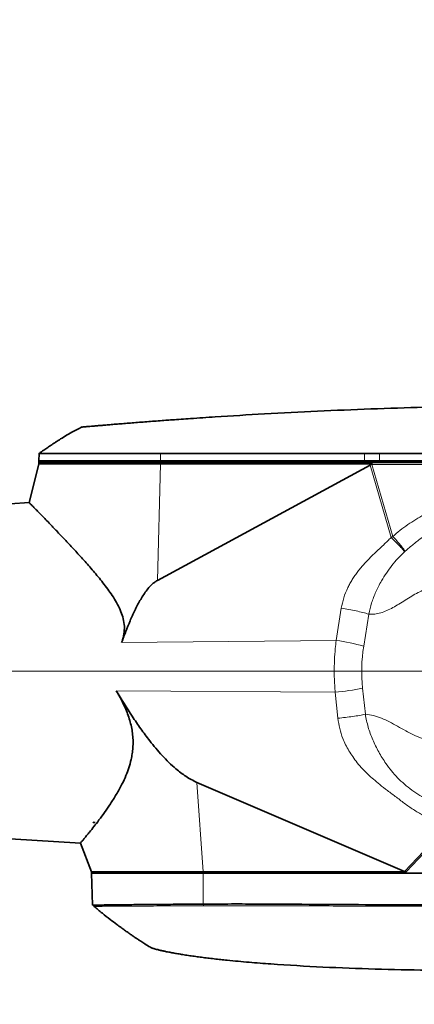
# Model space of a CAD drawing. Header units: millimetres. Extents: x 0 to 14900, y 0 to 10500.
# Tile 50 of 58: x 12301 to 12577, y 5514 to 6202. Entities that reach past the tile are written whole.
import ezdxf

# ---------------------------------------------------------------- set-up
doc = ezdxf.new("R2010")
doc.units = ezdxf.units.MM
doc.header["$LTSCALE"] = 25
doc.styles.add('SLDTEXTSTYLE0', font='TXT', dxfattribs={"width": 0.605})
doc.dimstyles.new('SLDDIMSTYLE1', dxfattribs={"dimtxt": 87.5, "dimasz": 87.5, "dimexe": 0, "dimexo": 0.0625, "dimgap": 21.875, "dimtad": 1, "dimdec": 4, "dimlfac": 25, "dimzin": 12, "dimdsep": 46, "dimtxsty": 'SLDTEXTSTYLE0', "dimsah": 1, "dimcen": 0.09, "dimadec": 1, "dimazin": 3, "dimtfac": 1, "dimtofl": 0, "dimtmove": 0, "dimatfit": 3, "dimfxl": 1, "dimfrac": 2, "dimtolj": 1, "dimtzin": 12, "dimarcsym": 0})
doc.dimstyles.new('SLDDIMSTYLE2', dxfattribs={"dimtxt": 87.5, "dimasz": 87.5, "dimexe": 0, "dimexo": 0.0625, "dimgap": 21.875, "dimtad": 1, "dimdec": 1, "dimrnd": 1e-09, "dimzin": 12, "dimdsep": 46, "dimtxsty": 'SLDTEXTSTYLE0', "dimsah": 1, "dimcen": 0, "dimadec": 0, "dimazin": 3, "dimtfac": 1, "dimtofl": 0, "dimtmove": 0, "dimatfit": 3, "dimfxl": 1, "dimfrac": 2, "dimtolj": 1, "dimtzin": 12, "dimarcsym": 0})

# ---------------------------------------------------------------- blocks, each defined once
blk = doc.blocks.new('_D_6')
at = {"color": 7, "linetype": 'Continuous', "lineweight": 0}
for p, q in [((7841.41, 6286.05), (7563.2, 6335.1)), ((12219.02, 5746.7), (14288.72, 5746.7))]:
    blk.add_line(p, q, dxfattribs=at)
at = {"color": 7, "linetype": 'Continuous', "lineweight": 18}
blk.add_arc((10900.22, 5746.7), 3351, 0, 170, dxfattribs=at)
for points in [[(7600.13, 6328.59), (7628.73, 6412.23), (7604.17, 6416.89)], [(14251.22, 5746.7), (14262.57, 5834.35), (14237.57, 5834.03)]]:
    blk.add_solid(points, dxfattribs=at)
at = {"color": 7, "linetype": 'Continuous', "lineweight": 18, "insert": (11078.26, 9208.14), "char_height": 87.5, "attachment_point": 1, "rotation": 355, "style": 'SLDTEXTSTYLE0'}
blk.add_mtext('170°', dxfattribs=at)
blk = doc.blocks.new('_D_7')
at = {"color": 7, "linetype": 'Continuous', "lineweight": 0}
for p, q in [((12219.02, 5746.7), (14288.59, 5746.7)), ((7841.41, 5207.35), (7563.33, 5158.31))]:
    blk.add_line(p, q, dxfattribs=at)
at = {"color": 7, "linetype": 'Continuous', "lineweight": 18}
blk.add_arc((10900.22, 5746.7), 3350.87, 190, 0, dxfattribs=at)
for points in [[(14251.09, 5746.7), (14237.45, 5659.37), (14262.44, 5659.04)], [(7600.26, 5164.82), (7604.29, 5076.53), (7628.86, 5081.19)]]:
    blk.add_solid(points, dxfattribs=at)
at = {"color": 7, "linetype": 'Continuous', "lineweight": 18, "insert": (11058.59, 2510.11), "char_height": 87.5, "attachment_point": 1, "rotation": 5, "style": 'SLDTEXTSTYLE0'}
blk.add_mtext('170°', dxfattribs=at)
blk = doc.blocks.new('_D_8')
at = {"color": 7, "linetype": 'Continuous', "lineweight": 0}
blk.add_line((12898.4, 8058.92), (10900.22, 5746.7), dxfattribs=at)
at = {"color": 7, "linetype": 'Continuous', "lineweight": 18}
blk.add_solid([(12898.4, 8058.92), (12831.73, 8000.89), (12850.65, 7984.55)], dxfattribs=at)
at = {"color": 7, "linetype": 'Continuous', "lineweight": 18, "insert": (11697.28, 6841.43), "char_height": 87.5, "attachment_point": 1, "rotation": 49.16701, "style": 'SLDTEXTSTYLE0'}
blk.add_mtext('R3056', dxfattribs=at)
blk = doc.blocks.new('_D_9')
at = {"color": 7, "linetype": 'Continuous', "lineweight": 0}
for q in [(12477.2, 6657.17), (10900.22, 5746.7)]:
    blk.add_line((11860.64, 6301.2), q, dxfattribs=at)
at = {"color": 7, "linetype": 'Continuous', "lineweight": 18}
blk.add_solid([(11860.64, 6301.2), (11942.67, 6334.12), (11930.17, 6355.77)], dxfattribs=at)
at = {"color": 7, "linetype": 'Continuous', "lineweight": 18, "insert": (12114.15, 6577.74), "char_height": 87.5, "attachment_point": 1, "rotation": 30, "style": 'SLDTEXTSTYLE0'}
blk.add_mtext('R1109', dxfattribs=at)

msp = doc.modelspace()

# ---------------------------------------------------------------- linework, layer by layer
at = {"color": 7, "linetype": 'Continuous', "lineweight": 35}
for p, q in [((12314.9331643, 5898.8515069), (12314.7531597, 5893.6968502)), ((12314.7531597, 5893.6968502), (12314.8230865, 5892.6968502)), ((12314.7531597, 5893.6968502), (12399.80916, 5893.6968502)), ((12399.80916, 5893.6968502), (12542.518939, 5893.6968502)), ((12542.518939, 5893.6968502), (12552.9497402, 5893.6968502)), ((12552.9497402, 5898.8781316), (12542.537808, 5898.8752535)), ((12552.9497402, 5893.6968502), (12822.7182389, 5893.6968502)), ((12314.7182389, 5891.6968502), (12308.0297364, 5864.4661459)), ((12314.7182389, 5892.6968502), (12314.7182389, 5891.6968502)), ((12399.7880349, 5892.6968502), (12314.7182389, 5892.6968502)), ((12314.7182389, 5891.6968502), (12399.7880349, 5891.6968502)), ((12546.5033457, 5890.739837), (12397.6960919, 5810.2179284)), ((12547.4549667, 5892.6968502), (12399.7880349, 5892.6968502)), ((12399.7880349, 5891.6968502), (12547.6964659, 5891.6968502)), ((12547.0123421, 5891.1290353), (12547.6964659, 5891.6968502)), ((12547.4549667, 5892.6968502), (12547.4549667, 5892.2419646)), ((12822.7182389, 5892.6968502), (12547.4549667, 5892.6968502)), ((12308.0993858, 5864.5152762), (12294.7182389, 5863.6968502)), ((12425.360844, 5669.1458305), (12570.5219876, 5606.900671)), ((12352.7687609, 5641.2920193), (12354.1294152, 5641.1968502)), ((12352.7687609, 5641.1968502), (12352.7687609, 5641.2920193)), ((12352.7687609, 5641.2920193), (12352.8519821, 5641.1968502)), ((12352.8519821, 5641.1968502), (12352.7687609, 5641.1968502)), ((12352.8519821, 5641.1968502), (12354.1294152, 5641.1968502)), ((12294.7182389, 5629.6968502), (12343.8986708, 5626.6888461)), ((12343.8265224, 5626.7344567), (12351.5182389, 5606.6968502)), ((12351.5182389, 5606.6968502), (12351.5182389, 5605.6968502)), ((12429.6238948, 5606.6968502), (12351.5182389, 5606.6968502)), ((12429.6238948, 5605.6968502), (12351.5182389, 5605.6968502)), ((12351.6230012, 5605.6968502), (12352.401896, 5583.3922231)), ((12571.6592063, 5606.6968502), (12429.6238948, 5606.6968502)), ((12685.6434755, 5605.6968502), (12429.6238948, 5605.6968502)), ((12429.770644, 5584.1516629), (12429.7847501, 5584.1515012))]:
    msp.add_line(p, q, dxfattribs=at)
at = {"color": 8, "linetype": 'Continuous', "lineweight": 18}
for p, q in [((12399.8281447, 5898.9070146), (12399.80916, 5893.6968502)), ((12399.80916, 5893.6968502), (12399.8164565, 5892.6968502)), ((12542.537808, 5898.8752535), (12542.518939, 5893.6968502)), ((12542.518939, 5893.6968502), (12542.5262355, 5892.6968502)), ((12552.9497402, 5898.8781316), (12552.9497402, 5893.6968502)), ((12552.9497402, 5893.6968502), (12552.9497402, 5892.6968502)), ((12397.6960919, 5810.2179284), (12399.7880349, 5891.6968502)), ((12399.7880349, 5892.6968502), (12399.7880349, 5891.6968502)), ((12561.1762841, 5840.1790319), (12546.5033457, 5890.739837)), ((12547.7054511, 5892.2481727), (12615.9352154, 5892.2481727)), ((12547.7054511, 5891.1547596), (12547.7054511, 5892.2481727)), ((12547.7054511, 5891.1547596), (12562.3301952, 5840.760025)), ((12615.9352154, 5891.1547596), (12547.7054511, 5891.1547596)), ((12561.1762841, 5840.1790319), (12562.3301952, 5840.760025)), ((12570.8450068, 5830.5398006), (12570.4987134, 5830.2357401)), ((12522.7198505, 5768.3090379), (12526.2543626, 5790.7402535)), ((12545.4582456, 5786.6217595), (12541.9237335, 5764.190544)), ((12522.7198505, 5768.3090379), (12372.6841223, 5766.7944657)), ((12521.9722277, 5732.1056283), (12368.960473, 5733.1488214)), ((12523.8953422, 5713.9054703), (12521.9722277, 5732.1056283)), ((12541.1761107, 5734.8871538), (12543.0992252, 5716.6869958)), ((12425.360844, 5669.1458305), (12429.6238948, 5606.6968502)), ((12570.5219876, 5606.900671), (12600.1302958, 5638.3571513)), ((12600.8261948, 5637.6844633), (12571.6592063, 5606.6968502)), ((12429.6238948, 5605.6968502), (12429.6238948, 5606.6968502)), ((12429.770644, 5584.1516629), (12429.6368, 5605.6968502)), ((12429.9557797, 5582.9861964), (12429.7847501, 5584.1515012))]:
    msp.add_line(p, q, dxfattribs=at)
at = {"color": 7, "linetype": 'Continuous', "lineweight": 35, "flags": 128}
for points in [[(12542.537808, 5898.8752535), (12468.523999, 5898.8929353), (12399.8281447, 5898.9070146)], [(12822.7182389, 5898.8899385), (12748.2981202, 5898.8899385), (12673.8780015, 5898.8897084), (12552.9497402, 5898.8781316)], [(12352.44632, 5583.3552275), (12352.792606, 5583.0611007), (12353.432444, 5582.5176379)]]:
    msp.add_lwpolyline(points, dxfattribs=at)
at = {"color": 7, "linetype": 'Continuous', "lineweight": 18}
msp.add_arc((10900.2182389, 5746.6968502), 3056, 190, 170, dxfattribs=at)
at = {"color": 8, "linetype": 'Continuous', "lineweight": 18}
for centre, radius, start, end in [((12505.4230168, 5640.8250762), 128.652015, 73.5178490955, 82.2733758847), ((12504.8393345, 5918.0759095), 186.7578151, 275.2636331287, 281.2193888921)]:
    msp.add_arc(centre, radius, start, end, dxfattribs=at)
at = {"color": 7, "linetype": 'Continuous', "lineweight": 35}
for centre, major_axis, ratio, start_param, end_param in [((12482.7444216, 6111.3562794), (-63.4031091, 220.7623299), 0.0870313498, 3.1607164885, 3.1905826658), ((12585.304384, 5622.3273845), (15.3509321, 15.043403), 0.2764506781, 3.2548810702, 3.4165495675)]:
    msp.add_ellipse(centre, major_axis=major_axis, ratio=ratio, start_param=start_param, end_param=end_param, dxfattribs=at)
at = {"color": 8, "linetype": 'Continuous', "lineweight": 18}
for centre, major_axis, ratio, start_param, end_param in [((12587.7345362, 5749.5756618), (-41.0576256, 141.4785878), 0.1357628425, 6.2323734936, 6.2660352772), ((12587.7345362, 5749.5756618), (-41.3506687, 142.4883717), 0.1752409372, 6.2323734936, 6.2417022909), ((12653.3615361, 5746.6968502), (112.807634, 0), 0.9981278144, 2.9855943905, 3.2466710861)]:
    msp.add_ellipse(centre, major_axis=major_axis, ratio=ratio, start_param=start_param, end_param=end_param, dxfattribs=at)
at = {"color": 7, "linetype": 'Continuous', "lineweight": 35}
for points, knots in [([(12695.7182389, 5932.6968502), (12670.9101155, 5932.5636381), (12621.2938686, 5932.297214), (12546.8950081, 5930.1412699), (12485.8283249, 5927.3177514), (12443.8225277, 5924.7864248), (12422.2825475, 5923.3496553), (12410.7886221, 5922.5392085), (12403.2516305, 5921.9914211), (12398.2447034, 5921.6213972), (12392.9091038, 5921.2198972), (12387.6298785, 5920.8155547), (12382.5224774, 5920.4176005), (12377.6455163, 5920.0314502), (12373.0037247, 5919.6583841), (12368.5692973, 5919.2968864), (12364.4438039, 5918.9560586), (12360.6712373, 5918.6406241), (12357.2513124, 5918.3515896), (12354.1662198, 5918.0883058), (12351.4959196, 5917.8584529), (12349.2601663, 5917.6646216), (12347.4554485, 5917.5072454), (12346.0671219, 5917.3856119), (12345.1717065, 5917.3069041), (12344.733136, 5917.2682775), (12344.7640486, 5917.2710001), (12344.7745182, 5917.2719222)], [0, 0, 0, 0, 0.1915709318, 0.3831418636, 0.5747127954, 0.6636292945, 0.7080905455, 0.7414371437, 0.7525732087, 0.7664985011, 0.780520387, 0.7948469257, 0.8092787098, 0.8232040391, 0.8372259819, 0.8515532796, 0.8659862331, 0.8799013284, 0.8939136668, 0.9082330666, 0.922658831, 0.9365216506, 0.950481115, 0.9647465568, 0.9791183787, 0.9929277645, 1, 1, 1, 1]), ([(12344.8698336, 5917.3385598), (12342.9659355, 5916.3939724), (12339.3368798, 5914.5934769), (12334.4181324, 5911.7355479), (12330.3024902, 5909.2047775), (12327.2572459, 5907.2468247), (12325.0418421, 5905.7896793), (12323.1397447, 5904.5202741), (12320.8753138, 5902.9859956), (12318.0885658, 5901.0679819), (12316.0626268, 5899.6421589), (12314.9872602, 5898.8853333)], [0, 0, 0, 0, 0.1812876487, 0.3455557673, 0.4851207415, 0.5935194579, 0.654430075, 0.7113628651, 0.7886285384, 0.8878042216, 1, 1, 1, 1]), ([(12399.8281447, 5898.9070146), (12397.2191465, 5898.905042), (12391.9825622, 5898.9010826), (12384.2421338, 5898.8963133), (12376.5972913, 5898.8900761), (12369.2099238, 5898.8855026), (12362.1297345, 5898.8798595), (12355.4212238, 5898.8756888), (12349.0289099, 5898.8709242), (12343.0870665, 5898.8670536), (12337.6358464, 5898.8634261), (12332.7196115, 5898.8599096), (12328.3004257, 5898.8574895), (12324.4782761, 5898.8543706), (12321.2710437, 5898.8530793), (12318.7030405, 5898.8506338), (12316.7449304, 5898.8501675), (12315.5031958, 5898.8486964), (12314.9241008, 5898.8487462), (12314.9930538, 5898.8487272), (12315.0129258, 5898.8487217)], [0, 0, 0, 0, 0.056770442, 0.1139453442, 0.1715268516, 0.2300856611, 0.2868425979, 0.3439972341, 0.4016103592, 0.4601683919, 0.5169380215, 0.5741056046, 0.6316927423, 0.6902506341, 0.7469566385, 0.8041627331, 0.8617761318, 0.9203344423, 0.9770407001, 1, 1, 1, 1]), ([(12547.6964659, 5891.6968502), (12547.6369492, 5891.771699), (12547.5295185, 5891.906805), (12547.4612071, 5892.1038133), (12547.4563519, 5892.211298), (12547.4549667, 5892.2419646)], [0, 0, 0, 0, 0.4702702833, 0.8488619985, 1, 1, 1, 1]), ([(12308.1034992, 5864.4480235), (12308.0844235, 5864.4674358), (12308.0035359, 5864.5497509), (12308.3832462, 5864.1633686), (12309.1822904, 5863.3497995), (12310.4875324, 5862.0194174), (12312.2154849, 5860.2552414), (12314.3331783, 5858.088339), (12316.8021442, 5855.5548431), (12319.6259911, 5852.6467561), (12323.2702893, 5848.8766342), (12327.8716994, 5844.0836968), (12333.5606174, 5838.0894967), (12339.7094107, 5831.5037388), (12346.2075286, 5824.3738993), (12352.9032362, 5816.749732), (12358.5270009, 5809.9525896), (12362.9322781, 5804.1693248), (12366.15079, 5799.5911189), (12369.1684075, 5794.7529911), (12371.7118516, 5789.8076104), (12373.606993, 5784.7169548), (12374.6475999, 5779.54966), (12374.6255077, 5774.1132941), (12373.7400045, 5769.8473374), (12372.9049798, 5767.4330309), (12372.6841223, 5766.7944657)], [0, 0, 0, 0, 0.0127482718, 0.0540571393, 0.0956670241, 0.1381925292, 0.1810165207, 0.222487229, 0.2641914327, 0.3065602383, 0.3491299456, 0.41188073, 0.4751250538, 0.5397058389, 0.6046652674, 0.6696661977, 0.7349762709, 0.768175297, 0.8014393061, 0.8350126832, 0.8688005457, 0.8983016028, 0.9284483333, 0.9580442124, 0.9889030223, 1, 1, 1, 1]), ([(12397.6960919, 5810.2179284), (12396.9653388, 5809.7669585), (12395.0404791, 5808.5790689), (12392.4011772, 5806.0026624), (12389.0085334, 5801.7742151), (12385.396146, 5796.1693976), (12381.7406775, 5789.1813985), (12378.5589081, 5781.9637436), (12375.5529214, 5774.4916872), (12373.6601183, 5769.4131424), (12372.6841223, 5766.7944657)], [0, 0, 0, 0, 0.0502421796, 0.1323417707, 0.2146956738, 0.3691504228, 0.5241215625, 0.6796227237, 0.8348021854, 1, 1, 1, 1]), ([(12343.9032623, 5626.7639171), (12343.8855906, 5626.7430041), (12343.8050729, 5626.6477186), (12344.2407729, 5627.1630716), (12345.1341186, 5628.2248501), (12346.4357806, 5629.7828337), (12348.136413, 5631.8401866), (12350.3975607, 5634.6157724), (12353.2760525, 5638.2248038), (12356.8150159, 5642.810582), (12360.7162916, 5648.1009477), (12364.8324139, 5654.0489764), (12368.9896591, 5660.6188886), (12372.6801966, 5667.257474), (12375.6096016, 5673.5497659), (12377.7748043, 5679.286566), (12379.2261788, 5684.4071852), (12380.1347805, 5689.1484546), (12380.611082, 5693.4081781), (12380.7297461, 5697.8132107), (12380.455798, 5702.2928152), (12379.7846884, 5706.8066972), (12378.7338852, 5711.3136263), (12377.3221048, 5715.8204089), (12375.3056594, 5721.0068387), (12372.5759867, 5726.831319), (12370.1689441, 5731.0372213), (12368.960473, 5733.1488214)], [0, 0, 0, 0, 0.0144774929, 0.0659637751, 0.109734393, 0.1537974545, 0.1987258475, 0.2439274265, 0.3007133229, 0.3579393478, 0.4163915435, 0.4752114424, 0.5332286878, 0.591598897, 0.6364459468, 0.6740781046, 0.7119643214, 0.7378184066, 0.7638257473, 0.79002326, 0.8164400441, 0.8423237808, 0.8684225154, 0.8947203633, 0.9211881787, 0.9604320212, 1, 1, 1, 1]), ([(12368.960473, 5733.1488214), (12372.5945788, 5727.1639106), (12378.0524834, 5718.1754344), (12385.9834245, 5706.5954914), (12392.8313242, 5697.363583), (12399.3989897, 5689.4991027), (12405.6363053, 5683.0415785), (12411.0952946, 5678.0505616), (12416.374582, 5674.0488921), (12421.3547012, 5671.0063974), (12424.0256569, 5669.7659294), (12425.360844, 5669.1458305)], [0, 0, 0, 0, 0.2430467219, 0.36502125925, 0.48697890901, 0.64181816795, 0.71998824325, 0.79813316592, 0.89803103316, 0.94902661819, 1, 1, 1, 1]), ([(12352.4800534, 5583.3949428), (12352.4719197, 5583.3954161), (12352.4504556, 5583.3966652), (12353.1450985, 5583.4128941), (12354.4820104, 5583.4229584), (12356.4867838, 5583.4355942), (12359.1247107, 5583.473285), (12362.4208482, 5583.5263912), (12366.3185206, 5583.5708071), (12370.7569463, 5583.6174241), (12375.665502, 5583.6689698), (12381.0747289, 5583.7274079), (12386.9229384, 5583.7773257), (12393.1964919, 5583.8343162), (12399.8365315, 5583.8872901), (12406.8299364, 5583.9484626), (12414.1676233, 5584.0163739), (12420.5390263, 5584.0171368), (12425.7768387, 5584.1502202), (12428.438509, 5584.1511817), (12429.770644, 5584.1516629)], [0, 0, 0, 0, 0.036300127, 0.0957930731, 0.1556990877, 0.2151920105, 0.2750974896, 0.3363042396, 0.3979610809, 0.4574788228, 0.5174098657, 0.5769097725, 0.6368228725, 0.6963227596, 0.7562356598, 0.8160802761, 0.8763452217, 0.9379355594, 0.9689374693, 1, 1, 1, 1]), ([(12429.7847501, 5584.1515012), (12433.0711242, 5584.1401668), (12439.64381, 5584.1174984), (12449.5017114, 5584.2160894), (12462.6470109, 5584.1812331), (12479.0784559, 5584.0366862), (12505.3687438, 5583.9353103), (12538.2316234, 5583.734876), (12577.6670393, 5583.5506292), (12610.5298737, 5583.3982074), (12636.8201128, 5583.2917742), (12653.2515083, 5583.2268877), (12666.312581, 5583.2085349), (12676.0035956, 5583.1309238), (12682.4081632, 5583.1305762), (12685.6104492, 5583.1304024)], [0, 0, 0, 0, 0.0385379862, 0.07707524, 0.1156129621, 0.1926873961, 0.2697618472, 0.4239107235, 0.5780595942, 0.7322084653, 0.8092829, 0.8863573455, 0.924894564, 0.9624472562, 1, 1, 1, 1]), ([(12353.4384956, 5582.5231542), (12355.3519763, 5580.9154037), (12359.0500487, 5577.8081983), (12364.3585949, 5573.6189084), (12368.7347067, 5570.2907061), (12372.1000153, 5567.8118509), (12374.7148066, 5565.9275822), (12377.1370229, 5564.216231), (12379.5490393, 5562.544978), (12381.8094306, 5561.0092486), (12383.9851719, 5559.5572825), (12386.3221061, 5558.0224819), (12389.2634234, 5556.1359831), (12391.7352245, 5554.5736472), (12393.2445222, 5553.6635204), (12393.4934403, 5553.5134194)], [0, 0, 0, 0, 0.15144186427, 0.29268284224, 0.4097363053, 0.48459452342, 0.54595870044, 0.60504000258, 0.66431244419, 0.72377735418, 0.77063575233, 0.82281981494, 0.89319824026, 0.98238592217, 1, 1, 1, 1]), ([(12622.7182389, 5537.6968502), (12610.5767696, 5537.7464031), (12586.291224, 5537.8455197), (12549.8713906, 5538.6645559), (12513.4685496, 5540.0395974), (12484.1130608, 5541.7350077), (12461.7999772, 5543.4610436), (12450.0749773, 5544.5382901), (12441.9148298, 5545.3879858), (12437.3451586, 5545.8927403), (12432.9079223, 5546.4134354), (12428.582061, 5546.9533293), (12424.4005274, 5547.5091568), (12420.3211105, 5548.0882112), (12416.4472596, 5548.6772896), (12412.8203545, 5549.268611), (12409.4376071, 5549.8603908), (12406.2838793, 5550.4539934), (12403.4570483, 5551.0275942), (12400.9738412, 5551.5698539), (12398.8357373, 5552.0710405), (12397.0270289, 5552.5250629), (12395.6100047, 5552.9041982), (12394.5951004, 5553.1897284), (12393.6813134, 5553.4574231), (12393.5685836, 5553.4921902), (12393.4944317, 5553.5150594)], [0, 0, 0, 0, 0.139205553, 0.2784409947, 0.4176480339, 0.5568583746, 0.6155378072, 0.6742289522, 0.6918584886, 0.7095868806, 0.7272261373, 0.744383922, 0.7616652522, 0.779319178, 0.7971029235, 0.814262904, 0.8315415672, 0.8492036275, 0.8670039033, 0.8839284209, 0.9009781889, 0.9184315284, 0.9360264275, 0.9522599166, 0.9685973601, 1, 1, 1, 1])]:
    msp.add_open_spline(points, degree=3, knots=knots, dxfattribs=at)
at = {"color": 8, "linetype": 'Continuous', "lineweight": 18}
for points, knots in [([(12562.3301952, 5840.760025), (12563.9463724, 5842.2202034), (12567.2643173, 5845.2178892), (12572.6509559, 5849.1641088), (12578.3236568, 5852.8000495), (12584.4446267, 5856.2653117), (12588.7519302, 5858.471848), (12591.0581033, 5859.6532495)], [0, 0, 0, 0, 0.1897110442, 0.3894689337, 0.5799951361, 0.7751252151, 1, 1, 1, 1]), ([(12596.0453254, 5848.2367631), (12593.7532018, 5847.0422172), (12589.1801075, 5844.6589375), (12582.7902618, 5840.2489132), (12576.6884548, 5835.4929975), (12572.7985193, 5832.1956949), (12570.8450068, 5830.5398006)], [0, 0, 0, 0, 0.25031414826, 0.49941034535, 0.74860555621, 1, 1, 1, 1]), ([(12526.2543626, 5790.7402535), (12526.7537173, 5793.1804745), (12527.7682393, 5798.1381879), (12530.1419147, 5803.8293841), (12532.3202269, 5808.0271265), (12533.9833524, 5810.848779), (12535.829119, 5813.6537742), (12537.8593334, 5816.4423348), (12540.919693, 5820.2716065), (12545.1207927, 5824.8848442), (12550.5083962, 5830.0942994), (12555.9423647, 5835.0610729), (12559.4311511, 5838.4725634), (12561.1762841, 5840.1790319)], [0, 0, 0, 0, 0.12146428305, 0.24677481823, 0.29859219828, 0.35158451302, 0.4058906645, 0.46163973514, 0.51895105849, 0.64361249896, 0.76369165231, 0.88179572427, 1, 1, 1, 1]), ([(12561.1762841, 5840.1790319), (12562.1249527, 5839.251104), (12564.0708907, 5837.3477099), (12566.8194168, 5834.4888865), (12569.133436, 5831.9480053), (12570.051262, 5830.7969121), (12570.4987134, 5830.2357401)], [0, 0, 0, 0, 0.2437561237, 0.5, 0.7562438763, 1, 1, 1, 1]), ([(12562.3301952, 5840.760025), (12563.2335563, 5839.82191), (12565.0845579, 5837.899697), (12567.6149127, 5834.9884976), (12569.6925657, 5832.3687616), (12570.4670354, 5831.1396534), (12570.8450068, 5830.5398006)], [0, 0, 0, 0, 0.2440195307, 0.5, 0.7559804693, 1, 1, 1, 1]), ([(12570.4987134, 5830.2357401), (12568.9040848, 5828.7094439), (12565.7518985, 5825.6923338), (12561.5494786, 5820.6459896), (12557.7565489, 5815.3586861), (12553.9619081, 5809.2423523), (12550.3764865, 5802.320111), (12547.3055754, 5794.550718), (12546.0712634, 5789.2529044), (12545.4582456, 5786.6217595)], [0, 0, 0, 0, 0.1301345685, 0.2572438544, 0.383181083, 0.5103868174, 0.6780095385, 0.8400843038, 1, 1, 1, 1]), ([(12593.428917, 5805.540623), (12591.9347768, 5805.4565329), (12588.9138587, 5805.286516), (12584.425923, 5803.814545), (12579.9557759, 5801.7545452), (12575.4943535, 5799.2163367), (12571.036357, 5796.4442173), (12566.6622444, 5793.6940982), (12562.3683556, 5791.1687373), (12558.1554823, 5789.0344842), (12553.9335641, 5787.4329663), (12549.6880073, 5786.515468), (12546.8626932, 5786.5864665), (12545.4582456, 5786.6217595)], [0, 0, 0, 0, 0.0890999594, 0.1801461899, 0.2738022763, 0.369752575, 0.4670812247, 0.5645803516, 0.6555476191, 0.7446942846, 0.8315407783, 0.9162598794, 1, 1, 1, 1]), ([(12521.9722277, 5732.1056283), (12521.8575591, 5733.5838094), (12521.5122823, 5738.034735), (12521.2769167, 5745.5537947), (12521.4489663, 5754.2677001), (12521.9646315, 5761.8779432), (12522.4971325, 5766.4124748), (12522.7198505, 5768.3090379)], [0, 0, 0, 0, 0.1227913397, 0.3697348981, 0.6196862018, 0.8409341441, 1, 1, 1, 1]), ([(12543.0992252, 5716.6869958), (12543.6773582, 5713.6858981), (12544.842485, 5707.6377054), (12548.129592, 5698.8372098), (12552.3274811, 5690.3432402), (12556.8245733, 5683.1174185), (12561.3297065, 5677.1479121), (12565.6362432, 5672.2874407), (12570.3854035, 5667.7550534), (12575.5988471, 5663.6923963), (12581.1068902, 5659.9524568), (12584.992319, 5657.7508159), (12586.9420582, 5656.646015)], [0, 0, 0, 0, 0.1197273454, 0.2412897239, 0.3650227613, 0.4880190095, 0.571372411, 0.6555209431, 0.740238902, 0.8260251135, 0.91269801, 1, 1, 1, 1]), ([(12543.0992252, 5716.6869958), (12544.9825759, 5716.4739434), (12548.7929681, 5716.0428961), (12554.4286266, 5714.0171558), (12560.0483073, 5711.3938877), (12565.6586996, 5708.3449221), (12571.2345835, 5705.224108), (12576.7816161, 5702.3034407), (12582.3050622, 5699.9012695), (12587.8499659, 5698.1567212), (12591.5816039, 5697.9536205), (12593.428917, 5697.8530773)], [0, 0, 0, 0, 0.1081049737, 0.2187178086, 0.3320615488, 0.4473054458, 0.5630668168, 0.6757978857, 0.786373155, 0.8942459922, 1, 1, 1, 1]), ([(12598.4270945, 5639.852189), (12596.0588438, 5640.6534565), (12591.2569796, 5642.2781064), (12584.2652578, 5645.5980558), (12577.5075174, 5649.4787644), (12571.0311476, 5653.9288539), (12564.8738758, 5658.7584175), (12558.8025236, 5663.225247), (12553.4115432, 5667.3688305), (12548.8586459, 5671.144219), (12544.8347902, 5674.777651), (12541.0306513, 5678.5981618), (12537.4546669, 5682.6943131), (12534.2783734, 5686.9267492), (12531.5721673, 5691.1626473), (12529.2877584, 5695.3921598), (12527.0110477, 5700.5477613), (12524.9578242, 5706.6923134), (12524.2469287, 5711.5185606), (12523.8953422, 5713.9054703)], [0, 0, 0, 0, 0.068255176, 0.1383941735, 0.2109718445, 0.280927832, 0.352816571, 0.4247239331, 0.4868278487, 0.538541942, 0.5862800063, 0.6349234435, 0.685812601, 0.7348144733, 0.7795168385, 0.8232528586, 0.8662750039, 0.9338638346, 1, 1, 1, 1]), ([(12353.4339319, 5582.5176638), (12353.4334326, 5582.5176581), (12353.2247797, 5582.5152806), (12353.9461086, 5582.533557), (12355.6944148, 5582.536081), (12358.8173874, 5582.5457798), (12363.0718331, 5582.5998033), (12368.4586721, 5582.6340458), (12374.8925613, 5582.6738006), (12382.2869556, 5582.7216647), (12390.5398472, 5582.7666251), (12398.7939397, 5582.805651), (12406.7651267, 5582.8513076), (12414.2601839, 5582.8879669), (12421.998292, 5582.9112749), (12427.3001056, 5582.9611927), (12429.9557797, 5582.9861964)], [0, 0, 0, 0, 0.0001998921, 0.0835378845, 0.1669991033, 0.2498897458, 0.3333008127, 0.416689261, 0.499582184, 0.5831036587, 0.666373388, 0.7492786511, 0.8119204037, 0.8746896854, 0.937232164, 1, 1, 1, 1]), ([(12429.9557797, 5582.9861964), (12444.1691804, 5582.9746297), (12472.5959711, 5582.9514961), (12515.2366461, 5582.796818), (12557.8771977, 5582.6684216), (12600.5177316, 5582.5470031), (12643.1582324, 5582.4351008), (12671.5851324, 5582.3847677), (12685.7985822, 5582.3596011)], [0, 0, 0, 0, 0.1666667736, 0.3333334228, 0.5000000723, 0.666666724, 0.8333333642, 1, 1, 1, 1])]:
    msp.add_open_spline(points, degree=3, knots=knots, dxfattribs=at)
for points in [[(12526.2543626, 5790.7402535), (12528.0275619, 5790.4676429), (12531.5739605, 5789.9224218), (12536.7234342, 5788.9021178), (12541.5147894, 5787.7904965), (12544.1437602, 5787.0113385), (12545.4582456, 5786.6217595)], [(12523.8953422, 5713.9054703), (12525.665475, 5714.0904085), (12529.2057408, 5714.4602848), (12534.3491787, 5715.1495238), (12539.1409705, 5715.8993216), (12541.7798069, 5716.4244378), (12543.0992252, 5716.6869958)]]:
    msp.add_open_spline(points, degree=3, dxfattribs=at)

# ---------------------------------------------------------------- dimensions: what is measured, and where the dimension line sits
at = {"color": 7, "linetype": 'Continuous', "lineweight": 18}
for base, line1, line2, picture, middle in [((11192.2769199, 9084.9428489), ((12169.0171131, 5746.6968502), (9631.4193648, 5746.6968502)), ((9808.0664408, 5939.2726792), (7890.6457457, 6277.3656811)), '_D_6', (11192.2769199, 9084.9428489)), ((11192.2656691, 2408.5794481), ((9808.0664408, 5554.1210211), (7890.6457457, 5216.0280192)), ((9631.4193648, 5746.6968502), (12169.0171131, 5746.6968502)), '_D_7', (11192.2656691, 2408.5794481))]:
    dim = msp.add_angular_dim_2l(base=base, line1=line1, line2=line2, dimstyle='SLDDIMSTYLE1', dxfattribs=at)
    dim.commit()
    dim.dimension.update_dxf_attribs({"geometry": picture, "text_midpoint": middle, "dimtype": 162})
for mpoint, picture, middle in [((12898.4034472, 8058.9234552), '_D_8', (11899.3110931, 6902.8104027)), ((11860.6404117, 6301.1968502), '_D_9', (12325.0445878, 6569.3208319))]:
    dim = msp.add_radius_dim(center=(10900.2182389, 5746.6968502), mpoint=mpoint, dimstyle='SLDDIMSTYLE2', dxfattribs=at)
    dim.commit()
    dim.dimension.update_dxf_attribs({"geometry": picture, "text_midpoint": middle, "dimtype": 164})

doc.saveas('drawing.dxf')
